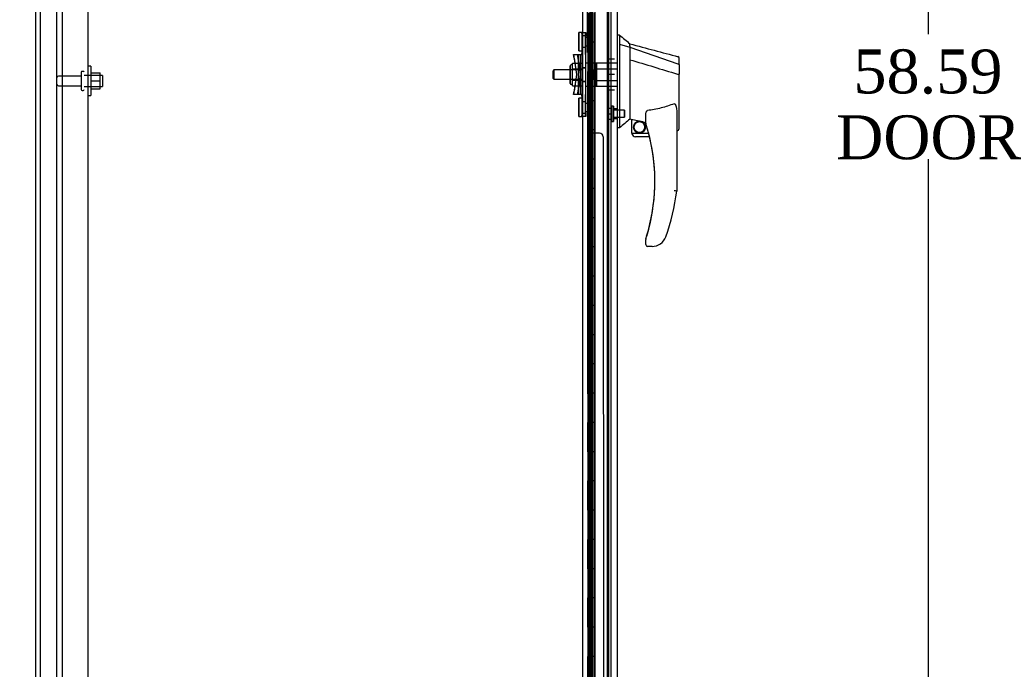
# Model space of a CAD drawing. Header units: inches. Extents: x 1 to 359, y -2 to 239.
# Tile 8 of 24: x 22 to 56, y 105 to 127. Entities that reach past the tile are written whole.
import ezdxf
from ezdxf.enums import TextEntityAlignment as Align
from ezdxf.lldxf.tags import DXFTag

# ---------------------------------------------------------------- set-up
doc = ezdxf.new("R2010")
doc.units = ezdxf.units.IN
doc.header["$MEASUREMENT"] = 0
for name, color, linetype in [('COM43132', 7, 'Continuous'), ('COM54746-56', 7, 'Continuous'), ('COM55738-22', 7, 'Continuous'), ('COM70220', 7, 'Continuous'), ('COM70838', 7, 'Continuous'), ('COM70839-2', 7, 'Continuous'), ('COM71188-3', 7, 'Continuous'), ('COM71195-1', 7, 'Continuous'), ('COM71196-1', 7, 'Continuous'), ('Default', 7, 'Continuous'), ('HAN13068', 7, 'Continuous'), ('HAN13068_NUT', 7, 'Continuous'), ('HAN13068_SCREW', 7, 'Continuous'), ('HAN_NUT', 7, 'Continuous'), ('NTS166105', 7, 'Continuous'), ('RVT19000', 7, 'Continuous'), ('SPC87322', 7, 'Continuous'), ('STD26089', 7, 'Continuous'), ('WAF25059', 7, 'Continuous')]:
    doc.layers.add(name, color=color, linetype=linetype)
doc.styles.add('SEACAD_Times_New_Roman', font='times.ttf')
tags = doc.linetypes.add('HIDDEN2', pattern=[0.1875, 0.125, -0.0625]).pattern_tags.tags
tags[6:7] = [DXFTag(74, 4), DXFTag(75, 0), DXFTag(340, '0'), DXFTag(46, 0.0), DXFTag(50, 0.0), DXFTag(44, 0.0), DXFTag(45, 0.0)]
tags[4:5] = [DXFTag(74, 4), DXFTag(75, 0), DXFTag(340, '0'), DXFTag(46, 0.0), DXFTag(50, 0.0), DXFTag(44, 0.0), DXFTag(45, 0.0)]
doc.dimstyles.new('HAMMOND_(STH_-_300x200)', dxfattribs={"dimtxt": 1.5, "dimasz": 1.875, "dimexe": 0.75, "dimexo": 0.75, "dimgap": 0.375, "dimtad": 0, "dimtih": 1, "dimtoh": 1, "dimzin": 0, "dimdsep": 46, "dimtxsty": 'SEACAD_Times_New_Roman', "dimblk1": '_SE_FILLED', "dimblk2": '_SE_FILLED', "dimsah": 1, "dimcen": 0.75, "dimadec": 0, "dimazin": 0, "dimtfac": 0.8, "dimtofl": 0, "dimtmove": 0, "dimatfit": 3, "dimfxl": 1, "dimtolj": 1, "dimtzin": 0, "dimarcsym": 0})

# ---------------------------------------------------------------- blocks, each defined once
blk = doc.blocks.new('SE3')
at = {"layer": 'COM43132', "color": 7, "linetype": 'HIDDEN2'}
for p, q in [((23.941, 152.972), (23.941, 97.222)), ((24.816, 152.912), (24.816, 97.282))]:
    blk.add_line(p, q, dxfattribs=at)
at = {"layer": 'COM54746-56', "color": 7, "linetype": 'HIDDEN2'}
for p, q in [((41.97, 153.421), (41.97, 97.421)), ((42.07, 97.421), (42.07, 153.421)), ((42.625, 97.421), (42.625, 153.421)), ((41.903, 127.421), (41.903, 126.421)), ((41.908, 126.421), (41.908, 127.421)), ((42.031, 127.421), (42.031, 126.421)), ((41.934, 126.421), (41.903, 126.421)), ((41.903, 126.421), (41.903, 125.421)), ((41.979, 126.421), (41.979, 125.421)), ((42.02, 126.421), (42.02, 125.421)), ((41.903, 125.421), (41.903, 124.421)), ((41.934, 125.421), (41.903, 125.421)), ((41.908, 124.421), (41.908, 125.421)), ((42.031, 125.421), (42.031, 124.421)), ((41.934, 124.421), (41.903, 124.421)), ((41.903, 124.421), (41.903, 123.421)), ((41.979, 124.421), (41.979, 123.421)), ((42.02, 124.421), (42.02, 123.421)), ((41.903, 123.421), (41.903, 122.421)), ((41.934, 123.421), (41.903, 123.421)), ((41.908, 122.421), (41.908, 123.421)), ((42.031, 123.421), (42.031, 122.421)), ((41.934, 122.421), (41.903, 122.421)), ((41.903, 122.421), (41.903, 121.421)), ((41.979, 122.421), (41.979, 121.421)), ((42.02, 122.421), (42.02, 121.421)), ((41.903, 121.421), (41.903, 120.421)), ((41.934, 121.421), (41.903, 121.421)), ((41.908, 120.421), (41.908, 121.421)), ((42.031, 121.421), (42.031, 120.421)), ((41.934, 120.421), (41.903, 120.421)), ((41.903, 120.421), (41.903, 119.421)), ((41.979, 120.421), (41.979, 119.421)), ((42.02, 120.421), (42.02, 119.421)), ((41.903, 119.421), (41.903, 118.421)), ((41.934, 119.421), (41.903, 119.421)), ((41.908, 118.421), (41.908, 119.421)), ((42.031, 119.421), (42.031, 118.421)), ((41.934, 118.421), (41.903, 118.421)), ((41.903, 118.421), (41.903, 117.421)), ((41.979, 118.421), (41.979, 117.421)), ((42.02, 118.421), (42.02, 117.421)), ((41.903, 117.421), (41.903, 116.421)), ((41.934, 117.421), (41.903, 117.421)), ((41.908, 116.421), (41.908, 117.421)), ((42.031, 117.421), (42.031, 116.421)), ((41.934, 116.421), (41.903, 116.421)), ((41.903, 116.421), (41.903, 115.421)), ((41.979, 116.421), (41.979, 115.421)), ((42.02, 116.421), (42.02, 115.421)), ((41.903, 115.421), (41.903, 114.421)), ((41.934, 115.421), (41.903, 115.421)), ((41.908, 114.421), (41.908, 115.421)), ((42.031, 115.421), (42.031, 114.421)), ((41.934, 114.421), (41.903, 114.421)), ((41.903, 114.421), (41.903, 113.421)), ((41.979, 114.421), (41.979, 113.421)), ((42.02, 114.421), (42.02, 113.421)), ((41.903, 113.421), (41.903, 112.421)), ((41.934, 113.421), (41.903, 113.421)), ((41.908, 112.421), (41.908, 113.421)), ((42.031, 113.421), (42.031, 112.421)), ((41.934, 112.421), (41.903, 112.421)), ((41.903, 112.421), (41.903, 111.421)), ((41.979, 112.421), (41.979, 111.421)), ((42.02, 112.421), (42.02, 111.421)), ((41.903, 111.421), (41.903, 110.421)), ((41.934, 111.421), (41.903, 111.421)), ((41.908, 110.421), (41.908, 111.421)), ((42.031, 111.421), (42.031, 110.421)), ((41.934, 110.421), (41.903, 110.421)), ((41.903, 110.421), (41.903, 109.421)), ((41.979, 110.421), (41.979, 109.421)), ((42.02, 110.421), (42.02, 109.421)), ((41.903, 109.421), (41.903, 108.421)), ((41.934, 109.421), (41.903, 109.421)), ((41.908, 108.421), (41.908, 109.421)), ((42.031, 109.421), (42.031, 108.421)), ((41.934, 108.421), (41.903, 108.421)), ((41.903, 108.421), (41.903, 107.421)), ((41.979, 108.421), (41.979, 107.421)), ((42.02, 108.421), (42.02, 107.421)), ((41.903, 107.421), (41.903, 106.421)), ((41.934, 107.421), (41.903, 107.421)), ((41.908, 106.421), (41.908, 107.421)), ((42.031, 107.421), (42.031, 106.421)), ((41.934, 106.421), (41.903, 106.421)), ((41.903, 106.421), (41.903, 105.421)), ((41.979, 106.421), (41.979, 105.421)), ((42.02, 106.421), (42.02, 105.421)), ((41.903, 105.421), (41.903, 104.421)), ((41.934, 105.421), (41.903, 105.421)), ((41.908, 104.421), (41.908, 105.421)), ((42.031, 105.421), (42.031, 104.421))]:
    blk.add_line(p, q, dxfattribs=at)
at = {"layer": 'COM54746-56', "color": 7, "linetype": 'Continuous'}
for p, q in [((41.934, 126.421), (41.934, 127.421)), ((42.137, 126.421), (42.137, 127.421)), ((42.137, 126.421), (41.934, 126.421)), ((42.137, 126.421), (41.934, 126.421)), ((41.934, 125.421), (41.934, 126.421)), ((42.137, 125.421), (42.137, 126.421)), ((42.137, 125.421), (41.934, 125.421)), ((42.137, 125.421), (41.934, 125.421)), ((41.934, 124.421), (41.934, 125.421)), ((42.137, 124.421), (42.137, 125.421)), ((42.137, 124.421), (41.934, 124.421)), ((42.137, 124.421), (41.934, 124.421)), ((41.934, 123.421), (41.934, 124.421)), ((42.137, 123.421), (42.137, 124.421)), ((42.137, 123.421), (41.934, 123.421)), ((42.137, 123.421), (41.934, 123.421)), ((41.934, 122.421), (41.934, 123.421)), ((42.137, 122.421), (42.137, 123.421)), ((42.137, 122.421), (41.934, 122.421)), ((42.137, 122.421), (41.934, 122.421)), ((41.934, 121.421), (41.934, 122.421)), ((42.137, 121.421), (42.137, 122.421)), ((42.137, 121.421), (41.934, 121.421)), ((42.137, 121.421), (41.934, 121.421)), ((41.934, 120.421), (41.934, 121.421)), ((42.137, 120.421), (42.137, 121.421)), ((42.137, 120.421), (41.934, 120.421)), ((42.137, 120.421), (41.934, 120.421)), ((41.934, 119.421), (41.934, 120.421)), ((42.137, 119.421), (42.137, 120.421)), ((42.137, 119.421), (41.934, 119.421)), ((42.137, 119.421), (41.934, 119.421)), ((41.934, 118.421), (41.934, 119.421)), ((42.137, 118.421), (42.137, 119.421)), ((42.137, 118.421), (41.934, 118.421)), ((42.137, 118.421), (41.934, 118.421)), ((41.934, 117.421), (41.934, 118.421)), ((42.137, 117.421), (42.137, 118.421)), ((42.137, 117.421), (41.934, 117.421)), ((42.137, 117.421), (41.934, 117.421)), ((41.934, 116.421), (41.934, 117.421)), ((42.137, 116.421), (42.137, 117.421)), ((42.137, 116.421), (41.934, 116.421)), ((42.137, 116.421), (41.934, 116.421)), ((41.934, 115.421), (41.934, 116.421)), ((42.137, 115.421), (42.137, 116.421)), ((42.137, 115.421), (41.934, 115.421)), ((42.137, 115.421), (41.934, 115.421)), ((41.934, 114.421), (41.934, 115.421)), ((42.137, 114.421), (42.137, 115.421)), ((42.137, 114.421), (41.934, 114.421)), ((42.137, 114.421), (41.934, 114.421)), ((41.934, 113.421), (41.934, 114.421)), ((42.137, 113.421), (42.137, 114.421)), ((42.137, 113.421), (41.934, 113.421)), ((42.137, 113.421), (41.934, 113.421)), ((41.934, 112.421), (41.934, 113.421)), ((42.137, 112.421), (42.137, 113.421)), ((42.137, 112.421), (41.934, 112.421)), ((42.137, 112.421), (41.934, 112.421)), ((41.934, 111.421), (41.934, 112.421)), ((42.137, 111.421), (42.137, 112.421)), ((42.137, 111.421), (41.934, 111.421)), ((42.137, 111.421), (41.934, 111.421)), ((41.934, 110.421), (41.934, 111.421)), ((42.137, 110.421), (42.137, 111.421)), ((42.137, 110.421), (41.934, 110.421)), ((42.137, 110.421), (41.934, 110.421)), ((41.934, 109.421), (41.934, 110.421)), ((42.137, 109.421), (42.137, 110.421)), ((42.137, 109.421), (41.934, 109.421)), ((42.137, 109.421), (41.934, 109.421)), ((41.934, 108.421), (41.934, 109.421)), ((42.137, 108.421), (42.137, 109.421)), ((42.137, 108.421), (41.934, 108.421)), ((42.137, 108.421), (41.934, 108.421)), ((41.934, 107.421), (41.934, 108.421)), ((42.137, 107.421), (42.137, 108.421)), ((42.137, 107.421), (41.934, 107.421)), ((42.137, 107.421), (41.934, 107.421)), ((41.934, 106.421), (41.934, 107.421)), ((42.137, 106.421), (42.137, 107.421)), ((42.137, 106.421), (41.934, 106.421)), ((42.137, 106.421), (41.934, 106.421)), ((41.934, 105.421), (41.934, 106.421)), ((42.137, 105.421), (42.137, 106.421)), ((42.137, 105.421), (41.934, 105.421)), ((42.137, 105.421), (41.934, 105.421)), ((41.934, 104.421), (41.934, 105.421)), ((42.137, 104.421), (42.137, 105.421))]:
    blk.add_line(p, q, dxfattribs=at)
at = {"layer": 'COM55738-22', "color": 7, "linetype": 'HIDDEN2'}
for p, q in [((23.201, 95.429), (23.201, 155.179)), ((23.754, 95.429), (23.754, 155.179))]:
    blk.add_line(p, q, dxfattribs=at)
at = {"layer": 'COM70220', "color": 7, "linetype": 'HIDDEN2'}
for p, q in [((42.562, 153.994), (42.562, 96.847)), ((42.564, 153.994), (42.564, 96.847))]:
    blk.add_line(p, q, dxfattribs=at)
at = {"layer": 'COM70838', "color": 7, "linetype": 'HIDDEN2'}
for p, q in [((41.705, 126.752), (41.707, 126.752)), ((41.705, 126.716), (41.705, 126.752)), ((41.705, 126.716), (41.705, 126.03)), ((41.707, 126.752), (41.832, 126.752)), ((41.707, 126.627), (41.707, 126.752)), ((41.707, 124.002), (41.707, 126.627)), ((41.83, 126.752), (41.83, 126.716)), ((41.83, 126.002), (41.83, 126.716)), ((41.832, 126.752), (41.832, 126.627)), ((41.832, 124.002), (41.832, 126.627)), ((41.437, 125.877), (41.418, 126.002)), ((41.418, 126.002), (41.42, 126.002)), ((41.42, 126.002), (41.588, 126.002)), ((41.42, 126.002), (41.52, 125.315)), ((41.437, 125.877), (41.518, 125.315)), ((41.545, 126.002), (41.563, 125.877)), ((41.563, 125.877), (41.645, 125.315)), ((41.59, 124.627), (41.59, 126.002)), ((41.59, 126.002), (41.694, 126.002)), ((41.647, 126.002), (41.647, 124.627)), ((41.83, 126.002), (41.83, 124.627)), ((41.52, 125.315), (41.42, 124.627)), ((41.518, 125.315), (41.437, 124.752)), ((41.645, 125.315), (41.563, 124.752)), ((41.418, 124.627), (41.437, 124.752)), ((41.42, 124.627), (41.418, 124.627)), ((41.588, 124.627), (41.42, 124.627)), ((41.563, 124.752), (41.545, 124.627)), ((41.704, 124.627), (41.59, 124.627)), ((41.705, 124.572), (41.705, 123.914)), ((41.83, 123.914), (41.83, 124.627)), ((41.705, 123.877), (41.705, 123.914)), ((41.707, 123.877), (41.705, 123.877)), ((41.707, 123.877), (41.707, 124.002)), ((41.832, 123.877), (41.707, 123.877)), ((41.83, 123.914), (41.83, 123.877)), ((41.832, 124.002), (41.832, 123.877))]:
    blk.add_line(p, q, dxfattribs=at)
for centre, start, end in [((41.59, 126.057), 331.9602, 0), ((41.588, 126.03), 346.4554, 360), ((41.588, 124.572), 0, 28.0398), ((41.59, 124.6), 0, 13.5446)]:
    blk.add_arc(centre, 0.117, start, end, dxfattribs=at)
at = {"layer": 'COM70839-2', "color": 7, "linetype": 'HIDDEN2'}
for p, q in [((41.892, 126.065), (41.907, 151.912)), ((41.894, 126.065), (41.907, 151.912)), ((41.962, 126.177), (41.963, 127.19)), ((41.964, 126.177), (41.965, 127.19)), ((41.892, 124.564), (41.907, 98.718)), ((41.894, 124.564), (41.907, 98.718)), ((41.963, 123.439), (41.962, 124.452)), ((41.965, 123.439), (41.964, 124.452)), ((42.299, 123.314), (42.088, 123.314)), ((42.301, 123.314), (42.09, 123.314)), ((42.424, 123.189), (42.438, 98.637)), ((42.426, 123.189), (42.439, 98.637))]:
    blk.add_line(p, q, dxfattribs=at)
for centre, start, end in [((41.837, 126.177), 296.0703, 359.9664), ((41.839, 126.177), 296.0744, 359.9705), ((41.837, 124.452), 0.0336, 63.9297), ((41.839, 124.452), 0.0295, 63.9256), ((42.088, 123.439), 180.0336, 270.0336), ((42.09, 123.439), 180.0295, 270.0295), ((42.299, 123.189), 0.0336, 90.0336), ((42.301, 123.189), 0.0295, 90.0295)]:
    blk.add_arc(centre, 0.125, start, end, dxfattribs=at)
at = {"layer": 'COM71188-3', "color": 7, "linetype": 'Continuous'}
for p, q in [((23.034, 95.347), (23.034, 155.282)), ((41.722, 154.002), (41.722, 96.627))]:
    blk.add_line(p, q, dxfattribs=at)
at = {"layer": 'COM71188-3', "color": 7, "linetype": 'HIDDEN2'}
blk.add_line((42.689, 154.002), (42.689, 96.627), dxfattribs=at)
at = {"layer": 'COM71195-1', "color": 7, "linetype": 'Continuous'}
for p, q in [((42.139, 154.619), (42.139, 96.222)), ((42.909, 154.571), (42.909, 96.27))]:
    blk.add_line(p, q, dxfattribs=at)
at = {"layer": 'COM71195-1', "color": 7, "linetype": 'HIDDEN2'}
blk.add_line((42.034, 96.532), (42.034, 154.097), dxfattribs=at)
at = {"layer": 'COM71196-1', "color": 7, "linetype": 'HIDDEN2'}
for p, q in [((42.907, 154.571), (42.907, 96.27)), ((42.032, 154.097), (42.032, 96.532))]:
    blk.add_line(p, q, dxfattribs=at)
at = {"layer": 'HAN13068', "color": 7, "linetype": 'HIDDEN2'}
for p, q in [((42.909, 126.665), (42.907, 126.665)), ((42.987, 126.665), (42.987, 126.585)), ((43.342, 126.292), (43.342, 126.365)), ((43.342, 126.292), (43.342, 126.267)), ((43.342, 126.252), (43.342, 125.821)), ((42.205, 125.514), (42.205, 125.71)), ((42.205, 125.71), (42.207, 125.71)), ((42.207, 125.514), (42.207, 125.71)), ((42.207, 125.71), (42.909, 125.71)), ((43.342, 125.821), (43.342, 124.323)), ((40.745, 125.475), (40.715, 125.445)), ((40.715, 125.185), (40.715, 125.445)), ((40.747, 125.475), (40.717, 125.445)), ((40.717, 125.445), (40.717, 125.185)), ((40.745, 125.475), (40.745, 125.155)), ((40.747, 125.475), (40.745, 125.475)), ((40.747, 125.155), (40.747, 125.475)), ((41.707, 125.475), (40.747, 125.475)), ((42.08, 125.315), (42.08, 125.475)), ((42.08, 125.155), (42.08, 125.315)), ((42.082, 125.475), (42.207, 125.475)), ((42.082, 125.315), (42.082, 125.475)), ((42.082, 125.155), (42.082, 125.315)), ((42.205, 125.115), (42.205, 125.514)), ((42.205, 125.514), (42.207, 125.514)), ((42.207, 125.115), (42.207, 125.514)), ((42.207, 125.514), (42.909, 125.514)), ((40.715, 125.185), (40.745, 125.155)), ((40.717, 125.185), (40.747, 125.155)), ((40.745, 125.155), (40.747, 125.155)), ((40.747, 125.155), (41.707, 125.155)), ((42.082, 125.155), (42.207, 125.155)), ((42.205, 124.919), (42.205, 125.115)), ((42.205, 125.115), (42.207, 125.115)), ((42.205, 124.919), (42.207, 124.919)), ((42.207, 124.919), (42.207, 125.115)), ((42.207, 125.115), (42.909, 125.115)), ((42.207, 124.919), (42.909, 124.919)), ((43.342, 124.323), (43.342, 124.054)), ((42.784, 124.139), (42.782, 124.139)), ((42.909, 124.139), (42.784, 124.139)), ((43.342, 124.054), (43.342, 123.841)), ((42.782, 123.814), (42.784, 123.814)), ((42.784, 123.814), (42.909, 123.814)), ((42.987, 123.642), (42.987, 123.505)), ((43.342, 123.841), (43.342, 123.814)), ((43.342, 123.814), (43.342, 123.796)), ((43.342, 123.796), (43.342, 123.795)), ((43.882, 123.658), (43.882, 123.664)), ((42.909, 123.495), (42.907, 123.495)), ((44.942, 123.408), (44.944, 123.408)), ((44.942, 123.402), (44.942, 121.332)), ((43.944, 119.44), (43.942, 119.44))]:
    blk.add_line(p, q, dxfattribs=at)
at = {"layer": 'HAN13068', "color": 7, "linetype": 'Continuous'}
for p, q in [((42.992, 126.665), (42.909, 126.665)), ((42.989, 126.665), (42.989, 126.503)), ((42.989, 126.503), (42.989, 126.417)), ((42.989, 126.417), (42.989, 126.358)), ((42.989, 126.358), (43.344, 126.252)), ((42.989, 126.358), (42.989, 123.926)), ((43.344, 126.292), (43.344, 126.365)), ((43.344, 126.292), (43.344, 126.267)), ((43.344, 126.267), (43.344, 126.252)), ((43.344, 126.252), (43.344, 125.821)), ((43.344, 126.252), (44.982, 125.681)), ((45.024, 125.646), (45.024, 125.869)), ((43.344, 125.821), (43.344, 124.323)), ((45.024, 125.646), (45.024, 125.333)), ((44.969, 125.331), (44.971, 125.331)), ((45.024, 123.465), (45.024, 125.333)), ((43.344, 124.323), (43.344, 124.054)), ((42.989, 123.926), (42.989, 123.642)), ((43.344, 124.054), (43.344, 123.841)), ((43.882, 123.93), (43.882, 123.932)), ((43.884, 123.658), (43.884, 123.932)), ((44.944, 124.004), (44.944, 121.332)), ((42.989, 123.642), (42.989, 123.495)), ((43.342, 123.795), (43.407, 123.779)), ((43.344, 123.841), (43.344, 123.814)), ((43.344, 123.814), (43.344, 123.796)), ((43.344, 123.796), (43.344, 123.795)), ((43.344, 123.795), (43.409, 123.779)), ((43.407, 123.315), (43.407, 123.77)), ((43.409, 123.315), (43.409, 123.781)), ((42.989, 123.495), (42.909, 123.495)), ((43.407, 123.315), (43.409, 123.315)), ((43.409, 123.315), (43.983, 123.315)), ((43.534, 123.19), (43.532, 123.19)), ((44.015, 123.19), (43.534, 123.19)), ((44.944, 123.408), (44.95, 123.407)), ((44.944, 123.408), (44.948, 123.407)), ((43.882, 119.5), (43.882, 119.678)), ((43.884, 119.5), (43.884, 119.678)), ((44.383, 119.528), (44.382, 119.53)), ((44.099, 119.44), (43.944, 119.44))]:
    blk.add_line(p, q, dxfattribs=at)
for radius in [0.202, 0.188]:
    blk.add_circle((43.671, 123.518), radius, dxfattribs=at)
for centre, radius, start, end in [((59.373, 145.693), 25.11, 229.2701, 230.3306), ((349.265, 1265.048), 1179.062, 254.961927, 255.044825), ((44.964, 125.869), 0.06, 0, 74.5788), ((79.755, 80.348), 56.686, 129.9653, 130.4351), ((43.669, 123.518), 0.188, 0, 89.6944), ((43.669, 123.518), 0.188, 270.3056, 0), ((43.944, 123.658), 0.06, 180, 197.895), ((37.781, 121.668), 6.417, 342.9898, 17.895), ((43.534, 123.315), 0.125, 180, 193.8865), ((43.532, 123.315), 0.125, 193.8865, 229.4642), ((43.534, 123.315), 0.125, 193.8865, 229.4642), ((43.534, 123.315), 0.125, 229.4642, 270), ((37.779, 121.668), 6.417, 342.9898, 13.716), ((37.604, 122.267), 7.4, 340.2854, 352.739), ((43.942, 119.678), 0.06, 162.105, 180), ((43.942, 119.5), 0.06, 180, 270), ((43.944, 119.678), 0.06, 162.105, 180), ((43.944, 119.5), 0.06, 180, 270), ((44.099, 119.94), 0.5, 270, 304.5623), ((44.099, 119.94), 0.5, 304.5623, 340.2854)]:
    blk.add_arc(centre, radius, start, end, dxfattribs=at)
at = {"layer": 'HAN13068', "color": 7, "linetype": 'HIDDEN2'}
for centre, radius, start, end in [((44.962, 125.869), 0.06, 0, 74.5788), ((43.669, 123.518), 0.202, 87.5356, 0), ((43.669, 123.518), 0.188, 89.6944, 270.3056), ((43.669, 123.518), 0.202, 0, 72.399), ((43.942, 123.658), 0.06, 180, 197.895), ((37.779, 121.668), 6.417, 13.716, 17.895), ((37.602, 122.267), 7.4, 340.2854, 352.739)]:
    blk.add_arc(centre, radius, start, end, dxfattribs=at)
blk.add_ellipse((44.962, 123.465), major_axis=(-0.06, 0), ratio=0.999979, start_param=1.333204, end_param=3.141717, dxfattribs=at)
at = {"layer": 'HAN13068', "color": 7, "linetype": 'Continuous'}
blk.add_ellipse((44.964, 123.465), major_axis=(-0.06, 0), ratio=0.999979, start_param=1.333204, end_param=3.141717, dxfattribs=at)
for points in [[(43.344, 125.821), (43.886, 125.658), (44.427, 125.495), (44.969, 125.331)], [(43.439, 123.778), (43.588, 123.745), (43.736, 123.713), (43.884, 123.68)]]:
    blk.add_open_spline(points, degree=3, dxfattribs=at)
for points, knots in [([(44.982, 125.681), (44.994, 125.678), (45.005, 125.674), (45.02, 125.662), (45.024, 125.654), (45.024, 125.646)], [0, 0, 0, 0, 0.5, 0.5, 1, 1, 1, 1]), ([(44.971, 125.331), (44.978, 125.331), (44.985, 125.331), (44.998, 125.331), (45.004, 125.332), (45.011, 125.332), (45.014, 125.332), (45.017, 125.332), (45.019, 125.332), (45.022, 125.333), (45.023, 125.333), (45.024, 125.333), (45.024, 125.333), (45.024, 125.333)], [0, 0, 0, 0, 0.25, 0.25, 0.5, 0.5, 0.625, 0.625, 0.75, 0.75, 0.875, 0.875, 1, 1, 1, 1]), ([(44.854, 124.316), (44.781, 124.286), (44.708, 124.26), (44.558, 124.212), (44.482, 124.191), (44.254, 124.134), (44.1, 124.105), (43.944, 124.084)], [0, 0, 0, 0, 0.25, 0.25, 0.5, 0.5, 1, 1, 1, 1]), ([(44.854, 124.316), (44.856, 124.316), (44.858, 124.317), (44.862, 124.317), (44.864, 124.317), (44.869, 124.317), (44.873, 124.315), (44.879, 124.311), (44.882, 124.309), (44.887, 124.303), (44.889, 124.301), (44.895, 124.291), (44.899, 124.285), (44.905, 124.272), (44.908, 124.265), (44.915, 124.245), (44.919, 124.231), (44.925, 124.203), (44.928, 124.189), (44.936, 124.146), (44.939, 124.118), (44.943, 124.061), (44.944, 124.032), (44.944, 124.004)], [0, 0, 0, 0, 0.015625, 0.015625, 0.03125, 0.03125, 0.0625, 0.0625, 0.09375, 0.09375, 0.125, 0.125, 0.1875, 0.1875, 0.25, 0.25, 0.375, 0.375, 0.5, 0.5, 0.75, 0.75, 1, 1, 1, 1]), ([(43.884, 123.932), (43.884, 123.939), (43.885, 123.946), (43.886, 123.96), (43.886, 123.967), (43.889, 123.987), (43.892, 124.001), (43.9, 124.028), (43.905, 124.042), (43.916, 124.061), (43.92, 124.067), (43.927, 124.075), (43.93, 124.078), (43.937, 124.082), (43.94, 124.083), (43.944, 124.084)], [0, 0, 0, 0, 0.125, 0.125, 0.25, 0.25, 0.5, 0.5, 0.75, 0.75, 0.875, 0.875, 0.9375, 0.9375, 1, 1, 1, 1]), ([(43.409, 123.781), (43.409, 123.781), (43.41, 123.781), (43.413, 123.781), (43.415, 123.781), (43.424, 123.78), (43.432, 123.779), (43.439, 123.778)], [0, 0, 0, 0, 0.25, 0.25, 0.5, 0.5, 1, 1, 1, 1]), ([(44.944, 121.332), (44.944, 121.332), (44.944, 121.332), (44.941, 121.332), (44.94, 121.332), (44.935, 121.332), (44.932, 121.333), (44.926, 121.333), (44.922, 121.333), (44.91, 121.334), (44.9, 121.335), (44.883, 121.336), (44.878, 121.336), (44.866, 121.337), (44.86, 121.337), (44.854, 121.338)], [0, 0, 0, 0, 0.125, 0.125, 0.25, 0.25, 0.375, 0.375, 0.5, 0.5, 0.75, 0.75, 0.875, 0.875, 1, 1, 1, 1]), ([(43.887, 119.696), (43.887, 119.696), (43.888, 119.697), (43.888, 119.7), (43.889, 119.701), (43.891, 119.706), (43.892, 119.71), (43.896, 119.722), (43.898, 119.731), (43.906, 119.756), (43.912, 119.773), (43.917, 119.791)], [0, 0, 0, 0, 0.0625, 0.0625, 0.125, 0.125, 0.25, 0.25, 0.5, 0.5, 1, 1, 1, 1])]:
    blk.add_open_spline(points, degree=3, knots=knots, dxfattribs=at)
at = {"layer": 'HAN13068_NUT', "color": 7, "linetype": 'HIDDEN2'}
for p, q in [((41.3, 125.012), (41.3, 125.617)), ((41.302, 125.617), (41.302, 125.012)), ((41.332, 125.647), (41.33, 125.647)), ((41.382, 125.647), (41.332, 125.647)), ((41.38, 125.699), (41.382, 125.699)), ((41.38, 125.603), (41.38, 125.699)), ((41.38, 125.507), (41.38, 125.603)), ((41.382, 125.699), (41.707, 125.699)), ((41.382, 125.603), (41.382, 125.699)), ((41.382, 125.507), (41.382, 125.603)), ((41.38, 125.507), (41.382, 125.507)), ((41.38, 125.315), (41.38, 125.507)), ((41.38, 125.123), (41.38, 125.315)), ((41.382, 125.507), (41.707, 125.507)), ((41.382, 125.315), (41.382, 125.507)), ((41.382, 125.123), (41.382, 125.315)), ((41.33, 124.982), (41.332, 124.982)), ((41.332, 124.982), (41.382, 124.982)), ((41.38, 125.123), (41.382, 125.123)), ((41.38, 125.027), (41.38, 125.123)), ((41.38, 124.931), (41.38, 125.027)), ((41.38, 124.931), (41.382, 124.931)), ((41.382, 125.123), (41.707, 125.123)), ((41.382, 125.027), (41.382, 125.123)), ((41.382, 124.931), (41.382, 125.027)), ((41.382, 124.931), (41.707, 124.931))]:
    blk.add_line(p, q, dxfattribs=at)
for centre, start, end in [((41.33, 125.617), 90, 180), ((41.332, 125.617), 90, 180), ((41.33, 125.012), 180, 270), ((41.332, 125.012), 180, 270)]:
    blk.add_arc(centre, 0.03, start, end, dxfattribs=at)
at = {"layer": 'HAN13068_SCREW', "color": 7, "linetype": 'HIDDEN2'}
for p, q in [((42.712, 124.239), (42.712, 123.714)), ((42.714, 124.239), (42.712, 124.239)), ((42.714, 123.714), (42.714, 124.239)), ((42.784, 124.239), (42.714, 124.239)), ((42.782, 124.239), (42.782, 123.714)), ((42.784, 123.714), (42.784, 124.239)), ((42.575, 124.169), (42.577, 124.169)), ((42.575, 124.169), (42.575, 123.977)), ((42.575, 123.977), (42.577, 123.977)), ((42.575, 123.977), (42.575, 123.784)), ((42.577, 124.169), (42.714, 124.169)), ((42.577, 124.169), (42.577, 123.977)), ((42.577, 123.977), (42.714, 123.977)), ((42.577, 123.977), (42.577, 123.784)), ((42.784, 124.093), (42.782, 124.093)), ((42.782, 123.861), (42.784, 123.861)), ((43.159, 124.093), (42.784, 124.093)), ((42.784, 123.861), (43.159, 123.861)), ((43.157, 124.093), (43.157, 123.861)), ((43.159, 123.861), (43.159, 124.093)), ((42.575, 123.784), (42.577, 123.784)), ((42.577, 123.784), (42.714, 123.784)), ((42.712, 123.714), (42.714, 123.714)), ((42.714, 123.714), (42.784, 123.714))]:
    blk.add_line(p, q, dxfattribs=at)
at = {"layer": 'HAN_NUT', "color": 7, "linetype": 'HIDDEN2'}
for p, q in [((42.597, 125.845), (42.597, 125.315)), ((42.599, 125.845), (42.597, 125.845)), ((42.599, 125.845), (42.599, 125.315)), ((42.814, 125.845), (42.599, 125.845)), ((42.597, 125.315), (42.597, 124.785)), ((42.599, 125.315), (42.597, 125.315)), ((42.599, 125.315), (42.599, 124.785)), ((42.814, 125.315), (42.599, 125.315)), ((42.599, 124.785), (42.597, 124.785)), ((42.814, 124.785), (42.599, 124.785))]:
    blk.add_line(p, q, dxfattribs=at)
at = {"layer": 'NTS166105', "color": 7, "linetype": 'HIDDEN2'}
for p, q in [((24.912, 125.371), (25.232, 125.371)), ((25.232, 125.099), (25.232, 125.371)), ((24.912, 125.099), (25.232, 125.099)), ((25.232, 124.821), (25.232, 125.099)), ((24.912, 124.821), (25.232, 124.821))]:
    blk.add_line(p, q, dxfattribs=at)
at = {"layer": 'RVT19000', "color": 7, "linetype": 'HIDDEN2'}
for p, q in [((41.592, 126.128), (41.592, 126.753)), ((41.594, 126.753), (41.592, 126.753)), ((41.594, 126.753), (41.594, 126.128)), ((41.707, 126.753), (41.594, 126.753)), ((41.705, 126.752), (41.705, 126.753)), ((41.707, 126.635), (41.705, 126.635)), ((41.707, 126.753), (41.707, 126.752)), ((41.832, 126.635), (41.707, 126.635)), ((41.832, 126.581), (41.83, 126.581)), ((42.044, 126.581), (41.832, 126.581)), ((42.042, 126.3), (42.042, 126.581)), ((42.044, 126.581), (42.044, 126.3)), ((41.705, 126.245), (41.707, 126.245)), ((41.707, 126.245), (41.832, 126.245)), ((41.83, 126.3), (41.832, 126.3)), ((41.832, 126.3), (42.044, 126.3)), ((41.592, 126.128), (41.594, 126.128)), ((41.594, 126.128), (41.707, 126.128)), ((41.592, 123.877), (41.592, 124.502)), ((41.594, 124.502), (41.592, 124.502)), ((41.594, 124.502), (41.594, 123.877)), ((41.707, 124.502), (41.594, 124.502)), ((41.707, 124.384), (41.705, 124.384)), ((41.832, 124.384), (41.707, 124.384)), ((41.832, 124.33), (41.83, 124.33)), ((42.044, 124.33), (41.832, 124.33)), ((42.042, 124.049), (42.042, 124.33)), ((42.044, 124.33), (42.044, 124.049)), ((41.592, 123.877), (41.594, 123.877)), ((41.594, 123.877), (41.707, 123.877)), ((41.705, 123.994), (41.707, 123.994)), ((41.705, 123.877), (41.705, 123.877)), ((41.707, 123.994), (41.832, 123.994)), ((41.707, 123.877), (41.707, 123.877)), ((41.83, 124.049), (41.832, 124.049)), ((41.832, 124.049), (42.044, 124.049))]:
    blk.add_line(p, q, dxfattribs=at)
at = {"layer": 'SPC87322', "color": 7, "linetype": 'HIDDEN2'}
for p, q in [((41.705, 125.552), (41.707, 125.552)), ((41.705, 125.542), (41.707, 125.542)), ((41.707, 125.552), (41.832, 125.552)), ((41.707, 125.542), (41.832, 125.542)), ((41.832, 125.707), (41.83, 125.707)), ((42.207, 125.707), (41.832, 125.707)), ((41.705, 125.087), (41.707, 125.087)), ((41.705, 125.077), (41.707, 125.077)), ((41.707, 125.087), (41.832, 125.087)), ((41.707, 125.077), (41.832, 125.077)), ((41.83, 124.922), (41.832, 124.922)), ((41.832, 124.922), (42.207, 124.922))]:
    blk.add_line(p, q, dxfattribs=at)
at = {"layer": 'STD26089', "color": 7, "linetype": 'HIDDEN2'}
for p, q in [((24.591, 125.263), (23.814, 125.263)), ((24.591, 125.392), (24.591, 124.802)), ((24.661, 125.422), (24.621, 125.422)), ((25.316, 125.285), (24.691, 125.285)), ((25.316, 125.285), (25.316, 124.91)), ((23.814, 124.931), (24.591, 124.931)), ((24.691, 124.91), (25.316, 124.91)), ((24.621, 124.772), (24.661, 124.772))]:
    blk.add_line(p, q, dxfattribs=at)
for centre, radius, start, end in [((23.814, 125.203), 0.06, 90, 180), ((24.621, 125.392), 0.03, 90, 180), ((24.661, 125.392), 0.03, 0, 90), ((23.814, 124.991), 0.06, 180, 270), ((24.621, 124.802), 0.03, 180, 270), ((24.661, 124.802), 0.03, 270, 0)]:
    blk.add_arc(centre, radius, start, end, dxfattribs=at)
at = {"layer": 'WAF25059', "color": 7, "linetype": 'HIDDEN2'}
for p, q in [((24.912, 125.597), (24.816, 125.597)), ((24.912, 125.597), (24.912, 124.597)), ((24.816, 124.597), (24.912, 124.597))]:
    blk.add_line(p, q, dxfattribs=at)
blk = doc.blocks.new('DMBLK3976')
at = {"layer": 'Default', "linetype": 'Continuous'}
for points in [[(12.98, 153.502), (13.605, 153.502), (13.292, 155.377)], [(12.98, 85.127), (13.292, 83.252), (13.605, 85.127)]]:
    blk.add_hatch(color=7, dxfattribs=at).paths.add_polyline_path(points)
at = {"layer": 'Default', "color": 7, "linetype": 'Continuous'}
for p, q in [((22.379, 155.377), (12.542, 155.377)), ((13.292, 155.377), (13.292, 120.59)), ((13.292, 118.565), (13.292, 83.252)), ((22.379, 83.252), (12.542, 83.252))]:
    blk.add_line(p, q, dxfattribs=at)
at = {"layer": 'Default', "color": 7, "linetype": 'Continuous', "style": 'SEACAD_Times_New_Roman'}
blk.add_text('72.13', height=1.5, dxfattribs=at).set_placement((10.733, 120.065), align=Align.TOP_LEFT)
blk = doc.blocks.new('_SE_FILLED')
at = {"color": 0}
blk.add_line((0, 0), (-1, 0), dxfattribs=at)
blk.add_solid([(0, 0), (-1, -0.1665), (-1, 0.1665), (0, 0)], dxfattribs=at)
blk = doc.blocks.new('DMBLK3977')
at = {"layer": 'Default', "linetype": 'Continuous'}
for points in [[(53.853, 152.839), (53.541, 154.714), (53.228, 152.839)], [(53.853, 98.002), (53.228, 98.002), (53.541, 96.127)]]:
    blk.add_hatch(color=7, dxfattribs=at).paths.add_polyline_path(points)
at = {"layer": 'Default', "color": 7, "linetype": 'Continuous'}
for p, q in [((43.516, 154.714), (54.291, 154.714)), ((53.541, 154.714), (53.541, 126.696)), ((53.541, 122.421), (53.541, 96.127)), ((43.516, 96.127), (54.291, 96.127))]:
    blk.add_line(p, q, dxfattribs=at)
at = {"layer": 'Default', "color": 7, "linetype": 'Continuous', "style": 'SEACAD_Times_New_Roman'}
for s, p in [('58.59', (50.981, 126.171)), ('DOOR', (50.395, 123.921))]:
    blk.add_text(s, height=1.5, dxfattribs=at).set_placement(p, align=Align.TOP_LEFT)

msp = doc.modelspace()

# ---------------------------------------------------------------- block references
at = {"layer": 'Default'}
msp.add_blockref('SE3', (0, 0), dxfattribs=at)

# ---------------------------------------------------------------- dimensions: what is measured, and where the dimension line sits
at = {"layer": 'Default', "color": 7, "linetype": 'Continuous'}
for base, p1, p2, angle, text, picture, middle in [((13.292202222, 155.377155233), (23.129364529, 155.377155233), (23.129443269, 83.252155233), 270.000062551, '\\A1;<>', 'DMBLK3976', (13.292202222, 119.314655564)), ((53.541, 154.714), (42.034, 154.714), (42.034, 96.127), 270, '\\A1;<>\\PDOOR', 'DMBLK3977', (53.541, 125.421))]:
    dim = msp.add_linear_dim(base=base, p1=p1, p2=p2, angle=angle, text=text, dimstyle='HAMMOND_(STH_-_300x200)', dxfattribs=at)
    dim.commit()
    dim.dimension.update_dxf_attribs({"geometry": picture, "text_midpoint": middle, "dimtype": 161})

doc.saveas('drawing.dxf')
